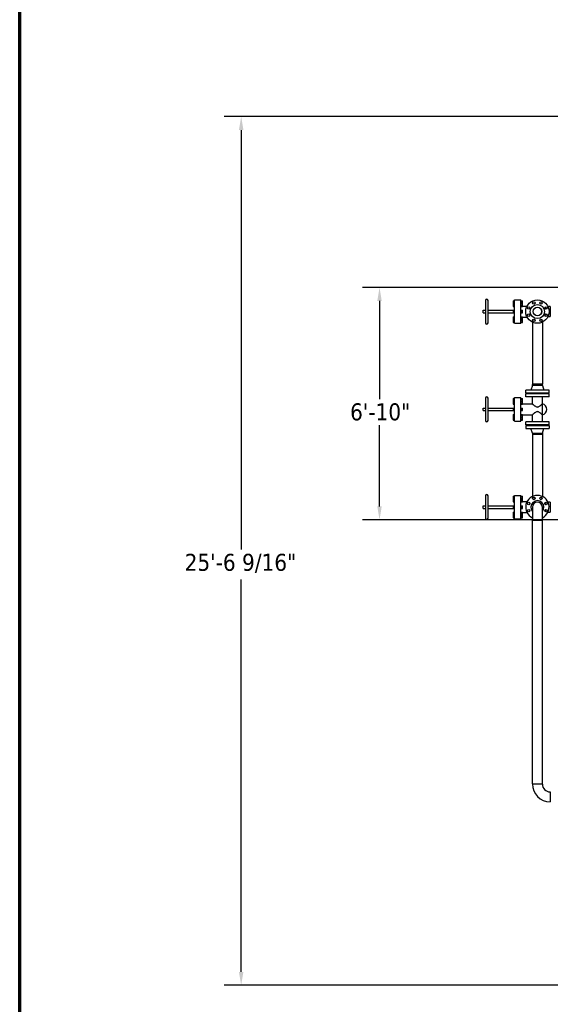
# Model space of a CAD drawing. Header units: inches. Extents: x 36 to 1719, y -84 to 1122.
# Tile 2 of 256: x 36 to 223, y 235 to 582. Entities that reach past the tile are written whole.
import ezdxf

# ---------------------------------------------------------------- set-up
doc = ezdxf.new("R2010")
doc.units = ezdxf.units.IN
doc.header["$LTSCALE"] = 48
doc.header["$MEASUREMENT"] = 0
for name, color, linetype, lineweight in [('Border (ANSI)', 7, 'Continuous', 70), ('Dimension (ANSI)', 7, 'Continuous', 25), ('Visible (ANSI)', 7, 'Continuous', 30)]:
    doc.layers.add(name, color=color, linetype=linetype, lineweight=lineweight)
doc.styles.add('Note Text (ANSI)', font='tahoma.ttf')
doc.dimstyles.new('Architectural (ANSI)', dxfattribs={"dimscale": 48, "dimtxt": 0.125, "dimasz": 0.098425, "dimexe": 0.125, "dimexo": 0.0625, "dimgap": 0.031496, "dimtad": 0, "dimtih": 1, "dimtoh": 1, "dimdec": 4, "dimrnd": 1e-08, "dimzin": 3, "dimdsep": 46, "dimlunit": 4, "dimtxsty": 'Note Text (ANSI)', "dimcen": 0.09, "dimdle": 0.393701, "dimclrd": 256, "dimclre": 256, "dimclrt": 256, "dimadec": 0, "dimazin": 3, "dimtfac": 0.96, "dimtofl": 0, "dimtmove": 0, "dimatfit": 3, "dimfxl": 1, "dimfrac": 2, "dimtolj": 1, "dimtzin": 12, "dimlwd": -1, "dimlwe": -1, "dimarcsym": 0})

# ---------------------------------------------------------------- blocks, each defined once
blk = doc.blocks.new('Borders SUPERIOR BORDER')
at = {"layer": 'Border (ANSI)'}
blk.add_line((0.75, 0.625), (0.75, 23.375), dxfattribs=at)
blk = doc.blocks.new('*D14')
at = {"layer": 'Defpoints', "color": 0, "transparency": 16777216}
for p in [(247.91, 547.78), (114.21, 241.21), (343.66, 241.21)]:
    blk.add_point(p, dxfattribs=at)
at = {"layer": 'Dimension (ANSI)', "transparency": 16777216}
for p, q in [((244.91, 547.78), (108.21, 547.78)), ((114.21, 543.06), (114.21, 395.01)), ((114.21, 245.94), (114.21, 384.41)), ((340.66, 241.21), (108.21, 241.21))]:
    blk.add_line(p, q, dxfattribs=at)
for points in [[(113.42, 543.06), (115, 543.06), (114.21, 547.78)], [(113.42, 245.94), (115, 245.94), (114.21, 241.21)]]:
    blk.add_solid(points, dxfattribs=at)
at = {"layer": 'Dimension (ANSI)', "transparency": 16777216, "insert": (94.25, 393.5), "char_height": 6, "attachment_point": 1, "style": 'Note Text (ANSI)'}
blk.add_mtext('\\A1;25\'-6 9/16"', dxfattribs=at)
blk = doc.blocks.new('*D16')
at = {"layer": 'Defpoints', "color": 0, "transparency": 16777216}
for p in [(238.66, 487.49), (163.05, 405.49), (245.66, 405.49)]:
    blk.add_point(p, dxfattribs=at)
at = {"layer": 'Dimension (ANSI)', "transparency": 16777216}
for p, q in [((235.66, 487.49), (157.05, 487.49)), ((163.05, 482.76), (163.05, 448.12)), ((163.05, 410.21), (163.05, 438.85)), ((242.66, 405.49), (157.05, 405.49))]:
    blk.add_line(p, q, dxfattribs=at)
for points in [[(162.26, 482.76), (163.83, 482.76), (163.05, 487.49)], [(162.26, 410.21), (163.83, 410.21), (163.05, 405.49)]]:
    blk.add_solid(points, dxfattribs=at)
at = {"layer": 'Dimension (ANSI)', "transparency": 16777216, "insert": (152.66, 446.61), "char_height": 6, "attachment_point": 1, "style": 'Note Text (ANSI)'}
blk.add_mtext('\\A1;6\'-10"', dxfattribs=at)

msp = doc.modelspace()

# ---------------------------------------------------------------- linework, layer by layer
at = {"layer": 'Visible (ANSI)'}
for p, q in [((210.7489, 483.11139), (212.9889, 483.11139)), ((210.7489, 474.86139), (210.7489, 483.11139)), ((212.9889, 474.86139), (212.9889, 483.11139)), ((200.4839, 482.94639), (200.4839, 475.02639)), ((201.3639, 475.02639), (201.3639, 482.94639)), ((210.1889, 482.82439), (210.7489, 482.82439)), ((210.1889, 482.82439), (210.1889, 482.56039)), ((210.1889, 482.56039), (210.7489, 482.56039)), ((210.1889, 482.56039), (210.1889, 482.03239)), ((210.1889, 482.03239), (210.7489, 482.03239)), ((210.1889, 482.03239), (210.1889, 481.83692)), ((210.1889, 481.83692), (210.7489, 481.83692)), ((210.1889, 481.83692), (210.1889, 481.70027)), ((210.1889, 481.70027), (210.7489, 481.70027)), ((210.1889, 481.70027), (210.1889, 481.19026)), ((210.1889, 481.19026), (210.7489, 481.19026)), ((210.1889, 481.19026), (210.1889, 480.81691)), ((210.1889, 480.81691), (210.7489, 480.81691)), ((212.9889, 482.82439), (213.5489, 482.82439)), ((212.9889, 482.56039), (213.5489, 482.56039)), ((212.9889, 482.03239), (213.5489, 482.03239)), ((212.9889, 481.83692), (213.5489, 481.83692)), ((212.9889, 481.70027), (213.5489, 481.70027)), ((212.9889, 481.19026), (213.5489, 481.19026)), ((212.9889, 480.81691), (213.5489, 480.81691)), ((213.5489, 482.56039), (213.5489, 482.82439)), ((213.5489, 482.03239), (213.5489, 482.56039)), ((213.5489, 481.83692), (213.5489, 482.03239)), ((213.5489, 481.70027), (213.5489, 481.83692)), ((213.5489, 481.19026), (213.5489, 481.70027)), ((213.5489, 480.81691), (213.5489, 481.19026)), ((213.5489, 480.94439), (215.16322, 480.94439)), ((223.2939, 480.73639), (222.52929, 480.73639)), ((223.2939, 480.73639), (223.2939, 477.23639)), ((199.6039, 479.42639), (200.4839, 479.42639)), ((199.6039, 478.54639), (199.6039, 479.42639)), ((199.6039, 478.54639), (200.4839, 478.54639)), ((201.3639, 479.42639), (210.1889, 479.42639)), ((201.3639, 478.54639), (210.1889, 478.54639)), ((210.1889, 479.44365), (210.7489, 479.44365)), ((210.1889, 479.44365), (210.1889, 478.98639)), ((210.1889, 478.98639), (210.7489, 478.98639)), ((210.1889, 478.98639), (210.1889, 478.52913)), ((210.1889, 478.52913), (210.7489, 478.52913)), ((210.1889, 477.15588), (210.7489, 477.15588)), ((210.1889, 477.15588), (210.1889, 476.78252)), ((210.1889, 476.78252), (210.7489, 476.78252)), ((210.1889, 476.78252), (210.1889, 476.27252)), ((210.1889, 476.27252), (210.7489, 476.27252)), ((210.1889, 476.27252), (210.1889, 476.13586)), ((210.1889, 476.13586), (210.1889, 475.94039)), ((210.1889, 476.13586), (210.7489, 476.13586)), ((212.9889, 479.44365), (213.5489, 479.44365)), ((212.9889, 478.98639), (213.5489, 478.98639)), ((212.9889, 478.52913), (213.5489, 478.52913)), ((212.9889, 477.15588), (213.5489, 477.15588)), ((212.9889, 476.78252), (213.5489, 476.78252)), ((212.9889, 476.27252), (213.5489, 476.27252)), ((212.9889, 476.13586), (213.5489, 476.13586)), ((213.5489, 478.98639), (213.5489, 479.44365)), ((213.5489, 478.52913), (213.5489, 478.98639)), ((213.5489, 476.78252), (213.5489, 477.15588)), ((213.5489, 477.02839), (215.16322, 477.02839)), ((213.5489, 476.27252), (213.5489, 476.78252)), ((213.5489, 476.13586), (213.5489, 476.27252)), ((213.5489, 475.94039), (213.5489, 476.13586)), ((222.52929, 477.23639), (223.2939, 477.23639)), ((210.1889, 475.94039), (210.7489, 475.94039)), ((210.1889, 475.94039), (210.1889, 475.41239)), ((210.1889, 475.41239), (210.7489, 475.41239)), ((210.1889, 475.41239), (210.1889, 475.14839)), ((210.1889, 475.14839), (210.7489, 475.14839)), ((210.7489, 474.86139), (212.9889, 474.86139)), ((212.9889, 475.94039), (213.5489, 475.94039)), ((212.9889, 475.41239), (213.5489, 475.41239)), ((212.9889, 475.14839), (213.5489, 475.14839)), ((213.5489, 475.41239), (213.5489, 475.94039)), ((213.5489, 475.14839), (213.5489, 475.41239)), ((217.0439, 475.251), (217.0439, 453.41639)), ((217.82345, 475.60639), (217.231, 475.60639)), ((220.35681, 475.60639), (219.76436, 475.60639)), ((220.5439, 475.251), (220.5439, 453.41639)), ((217.0439, 452.95139), (216.4839, 451.29139)), ((220.5439, 453.41639), (217.0439, 453.41639)), ((217.0439, 452.95139), (217.0439, 453.29139)), ((220.5439, 453.29139), (217.0439, 453.29139)), ((220.5439, 452.95139), (217.0439, 452.95139)), ((220.5439, 452.95139), (220.5439, 453.29139)), ((220.5439, 452.95139), (221.1039, 451.29139)), ((200.4839, 448.44639), (200.4839, 440.52639)), ((201.3639, 440.52639), (201.3639, 448.44639)), ((210.1889, 448.32439), (210.7489, 448.32439)), ((210.1889, 448.32439), (210.1889, 448.06039)), ((210.7489, 448.61139), (212.9889, 448.61139)), ((210.7489, 440.36139), (210.7489, 448.61139)), ((212.9889, 440.36139), (212.9889, 448.61139)), ((212.9889, 448.32439), (213.5489, 448.32439)), ((213.5489, 448.06039), (213.5489, 448.32439)), ((214.6689, 450.23139), (214.6689, 451.29139)), ((222.9189, 451.29139), (214.6689, 451.29139)), ((222.9189, 450.23139), (214.6689, 450.23139)), ((214.6689, 448.92639), (214.6689, 449.98639)), ((222.9189, 449.98639), (214.6689, 449.98639)), ((222.9189, 448.92639), (214.6689, 448.92639)), ((216.2939, 450.17139), (216.2939, 450.23139)), ((221.2939, 450.17139), (216.2939, 450.17139)), ((216.2939, 449.98639), (216.2939, 450.04639)), ((221.2939, 450.04639), (216.2939, 450.04639)), ((217.0139, 446.44439), (217.0139, 448.92639)), ((220.5739, 446.44439), (220.5739, 448.92639)), ((221.2939, 450.17139), (221.2939, 450.23139)), ((221.2939, 449.98639), (221.2939, 450.04639)), ((222.9189, 450.23139), (222.9189, 451.29139)), ((222.9189, 448.92639), (222.9189, 449.98639)), ((199.6039, 444.92639), (200.4839, 444.92639)), ((199.6039, 444.04639), (199.6039, 444.92639)), ((201.3639, 444.92639), (210.1889, 444.92639)), ((210.1889, 448.06039), (210.7489, 448.06039)), ((210.1889, 448.06039), (210.1889, 447.53239)), ((210.1889, 447.53239), (210.7489, 447.53239)), ((210.1889, 447.53239), (210.1889, 447.33692)), ((210.1889, 447.33692), (210.7489, 447.33692)), ((210.1889, 447.33692), (210.1889, 447.20027)), ((210.1889, 447.20027), (210.7489, 447.20027)), ((210.1889, 447.20027), (210.1889, 446.69026)), ((210.1889, 446.69026), (210.7489, 446.69026)), ((210.1889, 446.69026), (210.1889, 446.31691)), ((210.1889, 446.31691), (210.7489, 446.31691)), ((210.1889, 444.94365), (210.7489, 444.94365)), ((210.1889, 444.94365), (210.1889, 444.48639)), ((212.9889, 448.06039), (213.5489, 448.06039)), ((212.9889, 447.53239), (213.5489, 447.53239)), ((212.9889, 447.33692), (213.5489, 447.33692)), ((212.9889, 447.20027), (213.5489, 447.20027)), ((212.9889, 446.69026), (213.5489, 446.69026)), ((212.9889, 446.31691), (213.5489, 446.31691)), ((212.9889, 444.94365), (213.5489, 444.94365)), ((213.5489, 447.53239), (213.5489, 448.06039)), ((213.5489, 447.33692), (213.5489, 447.53239)), ((213.5489, 447.20027), (213.5489, 447.33692)), ((213.5489, 446.69026), (213.5489, 447.20027)), ((213.5489, 446.31691), (213.5489, 446.69026)), ((213.5489, 446.44439), (217.0139, 446.44439)), ((213.5489, 444.48639), (213.5489, 444.94365)), ((220.5739, 442.52839), (220.5739, 446.44439)), ((199.6039, 444.04639), (200.4839, 444.04639)), ((201.3639, 444.04639), (210.1889, 444.04639)), ((210.1889, 444.48639), (210.7489, 444.48639)), ((210.1889, 444.48639), (210.1889, 444.02913)), ((210.1889, 444.02913), (210.7489, 444.02913)), ((210.1889, 442.65588), (210.7489, 442.65588)), ((210.1889, 442.65588), (210.1889, 442.28252)), ((210.1889, 442.28252), (210.7489, 442.28252)), ((210.1889, 442.28252), (210.1889, 441.77252)), ((210.1889, 441.77252), (210.7489, 441.77252)), ((210.1889, 441.77252), (210.1889, 441.63586)), ((210.1889, 441.63586), (210.1889, 441.44039)), ((210.1889, 441.63586), (210.7489, 441.63586)), ((210.1889, 441.44039), (210.7489, 441.44039)), ((210.1889, 441.44039), (210.1889, 440.91239)), ((212.9889, 444.48639), (213.5489, 444.48639)), ((212.9889, 444.02913), (213.5489, 444.02913)), ((212.9889, 442.65588), (213.5489, 442.65588)), ((212.9889, 442.28252), (213.5489, 442.28252)), ((212.9889, 441.77252), (213.5489, 441.77252)), ((212.9889, 441.63586), (213.5489, 441.63586)), ((212.9889, 441.44039), (213.5489, 441.44039)), ((213.5489, 444.02913), (213.5489, 444.48639)), ((213.5489, 442.28252), (213.5489, 442.65588)), ((213.5489, 442.52839), (217.0139, 442.52839)), ((213.5489, 441.77252), (213.5489, 442.28252)), ((213.5489, 441.63586), (213.5489, 441.77252)), ((213.5489, 441.44039), (213.5489, 441.63586)), ((213.5489, 440.91239), (213.5489, 441.44039)), ((217.0139, 440.04639), (217.0139, 442.52839)), ((220.5739, 440.04639), (220.5739, 442.52839)), ((210.1889, 440.91239), (210.7489, 440.91239)), ((210.1889, 440.91239), (210.1889, 440.64839)), ((210.1889, 440.64839), (210.7489, 440.64839)), ((210.7489, 440.36139), (212.9889, 440.36139)), ((212.9889, 440.91239), (213.5489, 440.91239)), ((212.9889, 440.64839), (213.5489, 440.64839)), ((213.5489, 440.64839), (213.5489, 440.91239)), ((214.6689, 438.98639), (214.6689, 440.04639)), ((222.9189, 440.04639), (214.6689, 440.04639)), ((222.9189, 438.98639), (214.6689, 438.98639)), ((214.6689, 438.74139), (214.6689, 437.68139)), ((214.6689, 438.74139), (222.9189, 438.74139)), ((216.2939, 438.92639), (216.2939, 438.98639)), ((221.2939, 438.92639), (216.2939, 438.92639)), ((216.2939, 438.80139), (216.2939, 438.74139)), ((216.2939, 438.80139), (221.2939, 438.80139)), ((221.2939, 438.92639), (221.2939, 438.98639)), ((221.2939, 438.80139), (221.2939, 438.74139)), ((222.9189, 438.98639), (222.9189, 440.04639)), ((222.9189, 438.74139), (222.9189, 437.68139)), ((214.6689, 437.68139), (222.9189, 437.68139)), ((217.0439, 436.02139), (216.4839, 437.68139)), ((217.0439, 436.02139), (217.0439, 435.68139)), ((217.0439, 436.02139), (220.5439, 436.02139)), ((217.0439, 435.68139), (220.5439, 435.68139)), ((217.0439, 435.55639), (217.0439, 413.72178)), ((220.5439, 435.55639), (217.0439, 435.55639)), ((220.5439, 436.02139), (221.1039, 437.68139)), ((220.5439, 436.02139), (220.5439, 435.68139)), ((220.5439, 435.55639), (220.5439, 413.72178)), ((200.4839, 413.94639), (200.4839, 406.02639)), ((201.3639, 406.02639), (201.3639, 413.94639)), ((210.1889, 413.82439), (210.7489, 413.82439)), ((210.1889, 413.82439), (210.1889, 413.56039)), ((210.1889, 413.56039), (210.7489, 413.56039)), ((210.1889, 413.56039), (210.1889, 413.03239)), ((210.7489, 414.11139), (212.9889, 414.11139)), ((210.7489, 405.86139), (210.7489, 414.11139)), ((212.9889, 405.86139), (212.9889, 414.11139)), ((212.9889, 413.82439), (213.5489, 413.82439)), ((212.9889, 413.56039), (213.5489, 413.56039)), ((213.5489, 413.56039), (213.5489, 413.82439)), ((213.5489, 413.03239), (213.5489, 413.56039)), ((199.6039, 410.42639), (200.4839, 410.42639)), ((199.6039, 409.54639), (199.6039, 410.42639)), ((201.3639, 410.42639), (210.1889, 410.42639)), ((210.1889, 413.03239), (210.7489, 413.03239)), ((210.1889, 413.03239), (210.1889, 412.83692)), ((210.1889, 412.83692), (210.7489, 412.83692)), ((210.1889, 412.83692), (210.1889, 412.70027)), ((210.1889, 412.70027), (210.7489, 412.70027)), ((210.1889, 412.70027), (210.1889, 412.19026)), ((210.1889, 412.19026), (210.7489, 412.19026)), ((210.1889, 412.19026), (210.1889, 411.81691)), ((210.1889, 411.81691), (210.7489, 411.81691)), ((210.1889, 410.44365), (210.7489, 410.44365)), ((210.1889, 410.44365), (210.1889, 409.98639)), ((212.9889, 413.03239), (213.5489, 413.03239)), ((212.9889, 412.83692), (213.5489, 412.83692)), ((212.9889, 412.70027), (213.5489, 412.70027)), ((212.9889, 412.19026), (213.5489, 412.19026)), ((212.9889, 411.81691), (213.5489, 411.81691)), ((212.9889, 410.44365), (213.5489, 410.44365)), ((213.5489, 412.83692), (213.5489, 413.03239)), ((213.5489, 412.70027), (213.5489, 412.83692)), ((213.5489, 412.19026), (213.5489, 412.70027)), ((213.5489, 411.81691), (213.5489, 412.19026)), ((213.5489, 411.94439), (215.16322, 411.94439)), ((213.5489, 409.98639), (213.5489, 410.44365)), ((217.231, 413.36639), (217.82345, 413.36639)), ((219.76436, 413.36639), (220.35681, 413.36639)), ((223.2939, 411.73639), (222.52929, 411.73639)), ((223.2939, 411.73639), (223.2939, 408.23639)), ((199.6039, 409.54639), (200.4839, 409.54639)), ((201.3639, 409.54639), (210.1889, 409.54639)), ((210.1889, 409.98639), (210.7489, 409.98639)), ((210.1889, 409.98639), (210.1889, 409.52913)), ((210.1889, 409.52913), (210.7489, 409.52913)), ((210.1889, 408.15588), (210.7489, 408.15588)), ((210.1889, 408.15588), (210.1889, 407.78252)), ((210.1889, 407.78252), (210.7489, 407.78252)), ((210.1889, 407.78252), (210.1889, 407.27252)), ((210.1889, 407.27252), (210.7489, 407.27252)), ((210.1889, 407.27252), (210.1889, 407.13586)), ((210.1889, 407.13586), (210.1889, 406.94039)), ((210.1889, 407.13586), (210.7489, 407.13586)), ((210.1889, 406.94039), (210.7489, 406.94039)), ((210.1889, 406.94039), (210.1889, 406.41239)), ((212.9889, 409.98639), (213.5489, 409.98639)), ((212.9889, 409.52913), (213.5489, 409.52913)), ((212.9889, 408.15588), (213.5489, 408.15588)), ((212.9889, 407.78252), (213.5489, 407.78252)), ((212.9889, 407.27252), (213.5489, 407.27252)), ((212.9889, 407.13586), (213.5489, 407.13586)), ((212.9889, 406.94039), (213.5489, 406.94039)), ((213.5489, 409.52913), (213.5489, 409.98639)), ((213.5489, 407.78252), (213.5489, 408.15588)), ((213.5489, 408.02839), (215.16322, 408.02839)), ((213.5489, 407.27252), (213.5489, 407.78252)), ((213.5489, 407.13586), (213.5489, 407.27252)), ((213.5489, 406.94039), (213.5489, 407.13586)), ((213.5489, 406.41239), (213.5489, 406.94039)), ((217.0439, 409.98639), (217.0439, 405.48639)), ((220.5439, 405.48639), (220.5439, 409.98639)), ((222.52929, 408.23639), (223.2939, 408.23639)), ((210.1889, 406.41239), (210.7489, 406.41239)), ((210.1889, 406.41239), (210.1889, 406.14839)), ((210.1889, 406.14839), (210.7489, 406.14839)), ((210.7489, 405.86139), (212.9889, 405.86139)), ((212.9889, 406.41239), (213.5489, 406.41239)), ((212.9889, 406.14839), (213.5489, 406.14839)), ((213.5489, 406.14839), (213.5489, 406.41239)), ((217.0439, 405.48639), (220.5439, 405.48639)), ((217.0439, 312.35539), (217.0439, 405.36139)), ((217.0439, 405.36139), (220.5439, 405.36139)), ((220.5439, 312.35539), (220.5439, 405.36139)), ((217.0439, 312.35539), (220.5439, 312.35539)), ((220.5439, 312.23039), (217.0439, 312.23039)), ((223.2939, 309.48039), (223.2939, 305.98039))]:
    msp.add_line(p, q, dxfattribs=at)
for centre, radius in [((218.7939, 478.98639), 4.125), ((215.73586, 480.25307), 0.4375), ((218.7939, 478.98639), 2.5), ((217.52722, 482.04443), 0.4375), ((218.7939, 478.98639), 1.535), ((218.7939, 478.98639), 1.534), ((218.7939, 478.98639), 1.5), ((220.06059, 482.04443), 0.4375), ((221.85195, 480.25307), 0.4375), ((215.73586, 477.71971), 0.4375), ((217.52722, 475.92835), 0.4375), ((220.06059, 475.92835), 0.4375), ((221.85195, 477.71971), 0.4375), ((215.73586, 411.25307), 0.4375), ((217.52722, 413.04443), 0.4375), ((220.06059, 413.04443), 0.4375), ((221.85195, 411.25307), 0.4375), ((215.73586, 408.71971), 0.4375), ((221.85195, 408.71971), 0.4375)]:
    msp.add_circle(centre, radius, dxfattribs=at)
for centre, radius, start, end in [((200.9239, 482.94639), 0.44, 0, 180), ((220.04598, 478.98639), 2.02792, 24.2024604, 45.8883287), ((220.04598, 478.98639), 2.02792, 314.1116713, 335.7975396), ((200.9239, 475.02639), 0.44, 180, 0), ((200.9239, 448.44639), 0.44, 0, 180), ((220.04598, 444.48639), 2.02792, 285.0894267, 74.9105733), ((200.9239, 440.52639), 0.44, 180, 0), ((200.9239, 413.94639), 0.44, 0, 180), ((218.7939, 409.98639), 4.125, 295.1027208, 244.8972792), ((218.7939, 409.98639), 2.31, 319.2509456, 220.7490544), ((218.7939, 409.98639), 1.75, 0, 180), ((220.04598, 409.98639), 2.02792, 24.2024604, 45.8883287), ((220.04598, 409.98639), 2.02792, 314.1116713, 335.7975396), ((200.9239, 406.02639), 0.44, 180, 0), ((223.2939, 312.23039), 6.25, 180, 270), ((223.2939, 312.23039), 2.75, 180, 270)]:
    msp.add_arc(centre, radius, start, end, dxfattribs=at)
for points, knots in [([(217.0139, 446.44439), (217.0139, 446.44439), (217.02628, 446.43312), (217.07552, 446.38852), (217.11236, 446.35522), (217.16065, 446.31201), (217.162, 446.31081), (217.16335, 446.3096)], [22.924056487, 22.924056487, 22.924056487, 22.924056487, 23.840262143, 23.840262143, 24.756467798, 24.756467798, 24.782490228, 24.782490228, 24.782490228, 24.782490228]), ([(217.16335, 446.3096), (217.20952, 446.2683), (217.26525, 446.2188), (217.38092, 446.11771), (217.43918, 446.0674), (217.49963, 446.01627)], [24.782490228, 24.782490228, 24.782490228, 24.782490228, 25.672673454, 25.672673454, 26.439222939, 26.439222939, 26.439222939, 26.439222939]), ([(217.49963, 446.01627), (217.51143, 446.00628), (217.52331, 445.99627), (217.61459, 445.91967), (217.70262, 445.84753), (217.89149, 445.70136), (217.99225, 445.62726), (218.20305, 445.49041), (218.31262, 445.42765), (218.5428, 445.33338), (218.66344, 445.30209), (218.7939, 445.30209), (218.92437, 445.30209), (219.04501, 445.33338), (219.27519, 445.42765), (219.38476, 445.49041), (219.59556, 445.62726), (219.69632, 445.70136), (219.88519, 445.84753), (219.97322, 445.91967), (220.0645, 445.99627), (220.07638, 446.00628), (220.08818, 446.01627)], [26.439222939, 26.439222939, 26.439222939, 26.439222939, 26.58887911, 26.58887911, 27.583011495, 27.583011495, 28.57714388, 28.57714388, 29.571276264, 29.571276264, 30.565408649, 30.565408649, 30.565408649, 31.559541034, 31.559541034, 32.553673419, 32.553673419, 33.547805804, 33.547805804, 34.541938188, 34.541938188, 34.69159436, 34.69159436, 34.69159436, 34.69159436]), ([(220.08818, 446.01627), (220.14862, 446.0674), (220.20689, 446.11771), (220.32256, 446.2188), (220.37828, 446.2683), (220.42446, 446.3096)], [34.69159436, 34.69159436, 34.69159436, 34.69159436, 35.458143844, 35.458143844, 36.348327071, 36.348327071, 36.348327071, 36.348327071]), ([(220.42446, 446.3096), (220.42581, 446.31081), (220.42715, 446.31201), (220.47545, 446.35522), (220.51229, 446.38852), (220.56153, 446.43312), (220.5739, 446.44439), (220.5739, 446.44439)], [36.348327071, 36.348327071, 36.348327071, 36.348327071, 36.3743495, 36.3743495, 37.290555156, 37.290555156, 38.206760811, 38.206760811, 38.206760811, 38.206760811]), ([(217.16335, 442.66318), (217.162, 442.66198), (217.16065, 442.66078), (217.11236, 442.61757), (217.07552, 442.58426), (217.02628, 442.53966), (217.0139, 442.52839), (217.0139, 442.52839)], [36.348327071, 36.348327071, 36.348327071, 36.348327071, 36.3743495, 36.3743495, 37.290555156, 37.290555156, 38.206760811, 38.206760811, 38.206760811, 38.206760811]), ([(217.49963, 442.95652), (217.43918, 442.90538), (217.38092, 442.85507), (217.26525, 442.75399), (217.20952, 442.70448), (217.16335, 442.66318)], [34.69159436, 34.69159436, 34.69159436, 34.69159436, 35.458143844, 35.458143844, 36.348327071, 36.348327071, 36.348327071, 36.348327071]), ([(220.08818, 442.95652), (220.07638, 442.9665), (220.0645, 442.97651), (219.97322, 443.05311), (219.88519, 443.12525), (219.69632, 443.27143), (219.59556, 443.34552), (219.38476, 443.48238), (219.27519, 443.54513), (219.04501, 443.6394), (218.92437, 443.67069), (218.7939, 443.67069), (218.66344, 443.67069), (218.5428, 443.6394), (218.31262, 443.54513), (218.20305, 443.48238), (217.99225, 443.34552), (217.89149, 443.27143), (217.70262, 443.12525), (217.61459, 443.05311), (217.52331, 442.97651), (217.51143, 442.9665), (217.49963, 442.95652)], [26.439222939, 26.439222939, 26.439222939, 26.439222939, 26.58887911, 26.58887911, 27.583011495, 27.583011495, 28.57714388, 28.57714388, 29.571276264, 29.571276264, 30.565408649, 30.565408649, 30.565408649, 31.559541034, 31.559541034, 32.553673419, 32.553673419, 33.547805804, 33.547805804, 34.541938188, 34.541938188, 34.69159436, 34.69159436, 34.69159436, 34.69159436]), ([(220.42446, 442.66318), (220.37828, 442.70448), (220.32256, 442.75399), (220.20689, 442.85507), (220.14862, 442.90538), (220.08818, 442.95652)], [24.782490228, 24.782490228, 24.782490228, 24.782490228, 25.672673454, 25.672673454, 26.439222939, 26.439222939, 26.439222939, 26.439222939]), ([(220.5739, 442.52839), (220.5739, 442.52839), (220.56153, 442.53966), (220.51229, 442.58426), (220.47545, 442.61757), (220.42715, 442.66078), (220.42581, 442.66198), (220.42446, 442.66318)], [22.924056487, 22.924056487, 22.924056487, 22.924056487, 23.840262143, 23.840262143, 24.756467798, 24.756467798, 24.782490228, 24.782490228, 24.782490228, 24.782490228])]:
    msp.add_open_spline(points, degree=3, knots=knots, dxfattribs=at)

# ---------------------------------------------------------------- block references
at = {"xscale": 48, "yscale": 48, "zscale": 48}
msp.add_blockref('Borders SUPERIOR BORDER', (0, 0), dxfattribs=at)

# ---------------------------------------------------------------- dimensions: what is measured, and where the dimension line sits
at = {"layer": 'Dimension (ANSI)'}
for base, p1, p2, picture, middle in [((114.2113, 241.21219), (247.9139, 547.78139), (343.6629, 241.21219), '*D14', (114.2113, 389.7132)), ((163.04525, 405.48639), (238.6639, 487.48639), (245.6639, 405.48639), '*D16', (163.04525, 443.48639))]:
    dim = msp.add_linear_dim(base=base, p1=p1, p2=p2, angle=90, dimstyle='Architectural (ANSI)', override={"dimgap": 0.031496, "dimdec": 4, "dimlfac": 1, "dimtol": 0, "dimlim": 0, "dimtp": 0, "dimtm": 0, "dimtdec": 2, "dimatfit": 1}, dxfattribs=at)
    dim.commit()
    dim.dimension.update_dxf_attribs({"geometry": picture, "text_midpoint": middle, "dimtype": 160})

doc.saveas('drawing.dxf')
